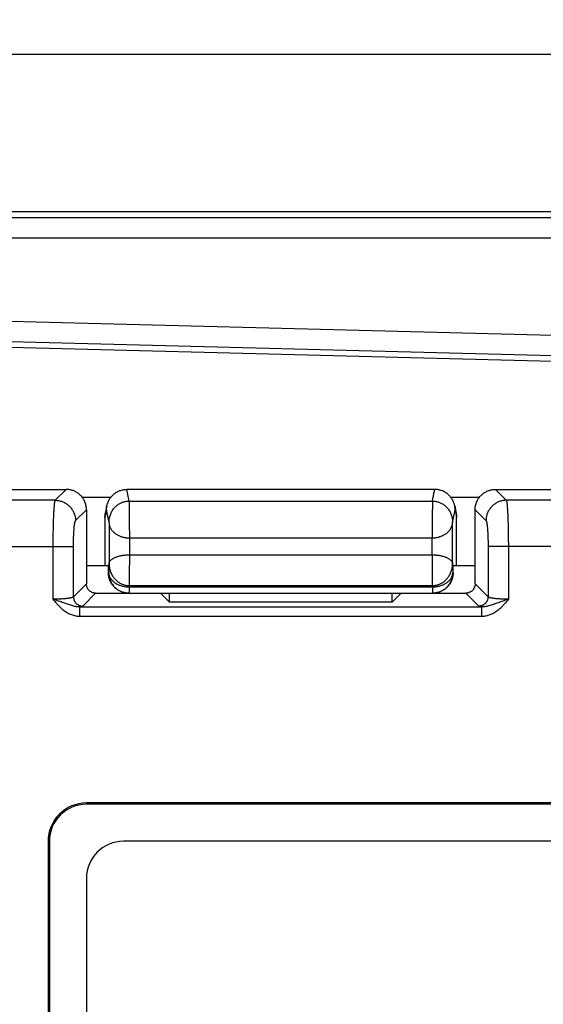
# Model space of a CAD drawing. Header units: inches. Extents: x 0.2 to 16.8, y 0.1 to 10.8.
# Tile 9 of 20: x 9.118 to 9.401, y 6.936 to 7.468. Entities that reach past the tile are written whole.
import ezdxf

# ---------------------------------------------------------------- set-up
doc = ezdxf.new("R2010")
doc.units = ezdxf.units.IN
doc.header["$LTSCALE"] = 0.935
doc.header["$MEASUREMENT"] = 0
doc.layers.get('0').update_dxf_attribs({"linetype": 'CONTINUOUS'})
doc.layers.add('DIMENSIONS', color=7, linetype='CONTINUOUS')
doc.styles.get("Standard").update_dxf_attribs({"font": 'txt', "width": 0.8})
doc.dimstyles.new('DIMSTYLE_1', dxfattribs={"dimtxt": 0.125, "dimasz": 0.18, "dimexe": 0.18, "dimexo": 0.0625, "dimgap": 0.09, "dimtad": 0, "dimtih": 1, "dimtoh": 1, "dimdec": 3, "dimzin": 4, "dimdsep": 46, "dimtxsty": 'STANDARD', "dimblk": '_FILLED', "dimblk1": '_FILLED', "dimblk2": '_FILLED', "dimcen": 0.09, "dimadec": 0, "dimazin": 0, "dimtp": 0.01, "dimtm": 0.01, "dimtfac": 1, "dimtdec": 3, "dimtofl": 0, "dimtmove": 0, "dimatfit": 3, "dimldrblk": '_FILLED', "dimfxl": 1, "dimtolj": 1, "dimtzin": 4, "dimarcsym": 0})

# ---------------------------------------------------------------- blocks, each defined once
blk = doc.blocks.new('_FILLED')
at = {"color": 0, "linetype": 'BYBLOCK'}
blk.add_solid([(0, 0), (-1, 0.1736111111), (-1, -0.1736111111)], dxfattribs=at)
blk = doc.blocks.new('*D0')
at = {"layer": 'DIMENSIONS', "color": 2, "linetype": 'CONTINUOUS'}
for p, q in [((2.4013611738, 7.141977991), (2.4013611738, 8.324477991)), ((9.8593611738, 7.336977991), (9.8593611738, 8.324477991)), ((2.4013611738, 8.199477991), (5.3871519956, 8.199477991)), ((9.8593611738, 8.199477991), (6.9371519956, 8.199477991))]:
    blk.add_line(p, q, dxfattribs=at)
at = {"layer": 'DIMENSIONS', "color": 2, "linetype": 'CONTINUOUS', "xscale": 0.18, "yscale": 0.18, "zscale": 0.18, "rotation": 180}
blk.add_blockref('_FILLED', (2.4013611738, 8.199477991), dxfattribs=at)
at = {"layer": 'DIMENSIONS', "color": 2, "linetype": 'CONTINUOUS', "xscale": 0.18, "yscale": 0.18, "zscale": 0.18}
blk.add_blockref('_FILLED', (9.8593611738, 8.199477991), dxfattribs=at)
at = {"layer": 'DIMENSIONS', "color": 2, "linetype": 'CONTINUOUS', "width": 0.8}
for s, p in [('[', (6.0746519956, 8.136977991)), (']', (6.7746519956, 8.136977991)), ('7.458', (5.4496519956, 8.136977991)), ('189.43', (6.1746519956, 8.136977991))]:
    blk.add_text(s, height=0.125, dxfattribs=at).set_placement(p)
blk = doc.blocks.new('*D1')
at = {"layer": 'DIMENSIONS', "color": 2, "linetype": 'CONTINUOUS'}
for p, q in [((8.6614001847, 7.449477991), (10.7343611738, 7.449477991)), ((10.6093611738, 7.449477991), (10.6093611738, 6.1509487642)), ((10.6093611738, 4.599477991), (10.6093611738, 5.9009487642)), ((8.6614001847, 4.599477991), (10.7343611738, 4.599477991))]:
    blk.add_line(p, q, dxfattribs=at)
at = {"layer": 'DIMENSIONS', "color": 2, "linetype": 'CONTINUOUS', "xscale": 0.18, "yscale": 0.18, "zscale": 0.18}
for p, rotation in [((10.6093611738, 7.449477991), 90), ((10.6093611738, 4.599477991), 270)]:
    blk.add_blockref('_FILLED', p, dxfattribs=dict(at, rotation=rotation))
at = {"layer": 'DIMENSIONS', "color": 2, "linetype": 'CONTINUOUS', "width": 0.8}
for s, p in [('[', (10.5718611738, 5.9634487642)), (']', (11.1718611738, 5.9634487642)), ('2.850', (9.9468611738, 5.9634487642)), ('72.39', (10.6718611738, 5.9634487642))]:
    blk.add_text(s, height=0.125, dxfattribs=at).set_placement(p)

msp = doc.modelspace()

# ---------------------------------------------------------------- linework, layer by layer
at = {"color": 7, "linetype": 'CONTINUOUS'}
for p, q in [((8.6392850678, 7.364477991), (9.7693611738, 7.364477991)), ((9.530257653, 7.2802400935), (8.9193611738, 7.2962369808)), ((9.0643421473, 7.214477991), (9.1434030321, 7.214477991)), ((9.3425558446, 7.214477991), (9.1761665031, 7.214477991)), ((9.3753193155, 7.214477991), (9.5294753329, 7.214477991)), ((9.1519575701, 7.2103660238), (9.1676305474, 7.2103660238)), ((9.3510918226, 7.2103660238), (9.3667647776, 7.2103660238)), ((9.1653958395, 7.2055881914), (9.1645754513, 7.2014762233)), ((9.3533265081, 7.2055881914), (9.3541468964, 7.2014762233)), ((9.1543611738, 7.2035198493), (9.1543611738, 7.1634589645)), ((9.1643611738, 7.1993072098), (9.1643611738, 7.173477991)), ((9.3543611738, 7.173477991), (9.3543611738, 7.1993072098)), ((9.3643611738, 7.1634589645), (9.3643611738, 7.2035198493)), ((9.1543611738, 7.173477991), (9.1662288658, 7.173477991)), ((9.1662288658, 7.169477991), (9.1662288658, 7.173477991)), ((9.3524934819, 7.173477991), (9.3643611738, 7.173477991)), ((9.3524934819, 7.169477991), (9.3524934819, 7.173477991)), ((9.1593421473, 7.158477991), (9.3593802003, 7.158477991)), ((9.1943611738, 7.158477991), (9.1991730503, 7.1536661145)), ((9.1991730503, 7.1536661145), (9.1991730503, 7.158477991)), ((9.3195492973, 7.1536661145), (9.3243611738, 7.158477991)), ((9.3195492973, 7.1536661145), (9.3195492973, 7.158477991)), ((9.3195492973, 7.1536661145), (9.1991730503, 7.1536661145)), ((9.6543611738, 7.0451779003), (9.1543611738, 7.0451779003)), ((9.6543611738, 7.044477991), (9.1543611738, 7.044477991)), ((9.1336612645, 7.024477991), (9.1336612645, 5.024477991)), ((9.1343611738, 7.024477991), (9.1343611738, 5.024477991)), ((9.6343611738, 7.024477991), (9.1743611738, 7.024477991)), ((9.1543611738, 7.004477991), (9.1543611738, 5.044477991))]:
    msp.add_line(p, q, dxfattribs=at)
at = {"color": 9, "linetype": 'CONTINUOUS'}
for p, q in [((8.6360474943, 7.3612445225), (9.6493611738, 7.3612445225)), ((8.6360515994, 7.3502863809), (9.5905154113, 7.3502868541)), ((8.9195469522, 7.3104285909), (9.5337779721, 7.2943443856)), ((8.9194035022, 7.2994704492), (9.5334911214, 7.283389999)), ((9.1375256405, 7.2086005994), (9.1434030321, 7.214477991)), ((9.1774187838, 7.2082012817), (9.1761665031, 7.214477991)), ((9.3753193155, 7.214477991), (9.3811967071, 7.2086005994)), ((9.1375256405, 7.2086005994), (9.0584647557, 7.2086005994)), ((9.1774187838, 7.2082012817), (9.3411794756, 7.2082012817)), ((9.5353526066, 7.2086007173), (9.3811967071, 7.2086005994)), ((9.1484837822, 7.1976424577), (9.1543611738, 7.2035198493)), ((9.1651849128, 7.2034359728), (9.1643611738, 7.1993072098)), ((9.166563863, 7.1965243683), (9.1651849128, 7.2034359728)), ((9.3521584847, 7.1965243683), (9.3535374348, 7.2034359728)), ((9.3535374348, 7.2034359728), (9.3543611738, 7.1993072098)), ((9.3643611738, 7.2035198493), (9.3702385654, 7.1976424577)), ((9.166563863, 7.1965243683), (9.166563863, 7.1743650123)), ((9.3521584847, 7.1743650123), (9.3521584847, 7.1965243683)), ((9.1775621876, 7.1882773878), (9.34116016, 7.1882773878)), ((9.1775621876, 7.1882773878), (9.1775621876, 7.1791816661)), ((9.34116016, 7.1791816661), (9.34116016, 7.1882773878)), ((9.0414075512, 7.1836957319), (9.1473656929, 7.1836957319)), ((9.1364075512, 7.1551856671), (9.1364075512, 7.1836957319)), ((9.1473657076, 7.1564634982), (9.1473656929, 7.1836957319)), ((9.5901434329, 7.1836957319), (9.3713566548, 7.1836957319)), ((9.3713566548, 7.1836957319), (9.3713566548, 7.1564634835)), ((9.3823147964, 7.1836957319), (9.3823147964, 7.1551856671)), ((9.1775621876, 7.1791816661), (9.34116016, 7.1791816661)), ((9.166435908, 7.169477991), (9.166563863, 7.1743650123)), ((9.3521584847, 7.1743650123), (9.3522864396, 7.169477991)), ((9.166435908, 7.169477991), (9.1662288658, 7.169477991)), ((9.3522864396, 7.169477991), (9.3524934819, 7.169477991)), ((9.1543611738, 7.1634589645), (9.1473657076, 7.1564634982)), ((9.1774738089, 7.1618369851), (9.177492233, 7.1625406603)), ((9.1774738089, 7.1618369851), (9.3412485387, 7.1618369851)), ((9.177492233, 7.1625406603), (9.3412301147, 7.1625406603)), ((9.3412301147, 7.1625406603), (9.3412485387, 7.1618369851)), ((9.3713566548, 7.1564634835), (9.3643611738, 7.1634589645)), ((9.1593421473, 7.158477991), (9.1523466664, 7.15148251)), ((9.3663756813, 7.15148251), (9.3593802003, 7.158477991)), ((9.1508567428, 7.1510033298), (9.3678655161, 7.1510033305)), ((9.1508568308, 7.1460223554), (9.1508568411, 7.1510033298)), ((9.3678655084, 7.1510033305), (9.3678655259, 7.1460223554)), ((9.1508568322, 7.1460223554), (9.3678655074, 7.1460223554)), ((9.1543611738, 7.0451779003), (9.1543611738, 7.044477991)), ((9.1336612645, 7.024477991), (9.1343611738, 7.024477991))]:
    msp.add_line(p, q, dxfattribs=at)
at = {"color": 7, "linetype": 'CONTINUOUS'}
for centre, radius in [((9.1543611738, 7.024477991), 0.0206999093), ((9.1543611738, 7.024477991), 0.02), ((9.1743611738, 7.004477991), 0.02)]:
    msp.add_arc(centre, radius, 90, 180, dxfattribs=at)
for points, knots in [([(9.1543611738, 7.2035198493), (9.1543611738, 7.2038400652), (9.1543332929, 7.2044805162), (9.154208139, 7.2054327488), (9.1540007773, 7.2063694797), (9.1537130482, 7.2072831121), (9.1533470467, 7.2081675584), (9.1529059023, 7.2090156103), (9.1523926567, 7.2098216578), (9.1518114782, 7.2105793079), (9.1511664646, 7.2112832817), (9.1504624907, 7.2119282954), (9.1497048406, 7.2125094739), (9.1488987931, 7.2130227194), (9.1480507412, 7.2134638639), (9.147166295, 7.2138298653), (9.1462526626, 7.2141175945), (9.1453159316, 7.2143249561), (9.1443636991, 7.21445011), (9.143723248, 7.214477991), (9.1434030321, 7.214477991)], [0, 0, 0, 0, 0.0558080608, 0.1115582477, 0.1671830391, 0.2228020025, 0.2782867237, 0.3337921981, 0.3891919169, 0.4446164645, 0.5, 0.5553835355, 0.6108080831, 0.6662078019, 0.7217132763, 0.7771979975, 0.8328169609, 0.8884417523, 0.9441919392, 1, 1, 1, 1]), ([(9.1653991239, 7.2056046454), (9.1654457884, 7.2058385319), (9.1655732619, 7.2063849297), (9.1658386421, 7.2072274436), (9.1662083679, 7.208120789), (9.1666541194, 7.2089776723), (9.1671727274, 7.2097921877), (9.1677598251, 7.2105576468), (9.1684111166, 7.2112685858), (9.1691214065, 7.2119194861), (9.1698851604, 7.2125053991), (9.170696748, 7.2130221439), (9.1715495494, 7.2134656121), (9.1724376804, 7.2138328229), (9.1733535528, 7.2141207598), (9.1742890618, 7.2143270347), (9.175228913, 7.2144500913), (9.1758566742, 7.2144770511), (9.1761665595, 7.2144779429)], [0, 0, 0, 0, 0.0473491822, 0.1113303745, 0.1752001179, 0.2391127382, 0.3029064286, 0.3667199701, 0.4304490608, 0.4941405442, 0.5578064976, 0.6213736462, 0.6849713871, 0.7484542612, 0.8119900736, 0.8753911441, 0.9384609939, 1, 1, 1, 1]), ([(9.3533232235, 7.2056046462), (9.3532765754, 7.2058384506), (9.3531491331, 7.2063847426), (9.3528838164, 7.2072271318), (9.352514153, 7.2081204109), (9.3520684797, 7.2089772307), (9.3515499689, 7.2097916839), (9.3509629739, 7.2105571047), (9.3503117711, 7.2112680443), (9.3496015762, 7.2119189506), (9.3488380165, 7.2125048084), (9.3480266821, 7.2130215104), (9.347173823, 7.2134651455), (9.346285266, 7.2138326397), (9.3453696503, 7.2141204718), (9.3444346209, 7.2143268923), (9.3434948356, 7.2144495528), (9.3428663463, 7.214477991), (9.3425558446, 7.214477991)], [0, 0, 0, 0, 0.0473326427, 0.1113087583, 0.175173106, 0.2390796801, 0.3028668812, 0.3666725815, 0.4303979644, 0.4940895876, 0.557746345, 0.6212857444, 0.6848739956, 0.7484202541, 0.8120007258, 0.8752411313, 0.93833613, 1, 1, 1, 1]), ([(9.3643611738, 7.2035198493), (9.3643611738, 7.2038400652), (9.3643890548, 7.2044805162), (9.3645142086, 7.2054327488), (9.3647215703, 7.2063694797), (9.3650092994, 7.2072831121), (9.3653753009, 7.2081675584), (9.3658164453, 7.2090156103), (9.3663296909, 7.2098216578), (9.3669108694, 7.2105793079), (9.3675558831, 7.2112832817), (9.3682598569, 7.2119282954), (9.369017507, 7.2125094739), (9.3698235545, 7.2130227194), (9.3706716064, 7.2134638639), (9.3715560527, 7.2138298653), (9.3724696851, 7.2141175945), (9.373406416, 7.2143249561), (9.3743586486, 7.21445011), (9.3749990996, 7.214477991), (9.3753193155, 7.214477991)], [0, 0, 0, 0, 0.0558080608, 0.1115582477, 0.1671830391, 0.2228020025, 0.2782867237, 0.3337921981, 0.3891919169, 0.4446164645, 0.5, 0.5553835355, 0.6108080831, 0.6662078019, 0.7217132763, 0.7771979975, 0.8328169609, 0.8884417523, 0.9441919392, 1, 1, 1, 1]), ([(9.1651849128, 7.2034359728), (9.1651849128, 7.2037579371), (9.1652129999, 7.2044022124), (9.1653079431, 7.2051242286), (9.1653827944, 7.2055228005), (9.1653991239, 7.2056046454)], [0, 0, 0, 0, 0.4426510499, 0.8852938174, 1, 1, 1, 1]), ([(9.3535374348, 7.2034359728), (9.3535374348, 7.2037579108), (9.3535093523, 7.204402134), (9.3534144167, 7.2051241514), (9.3533395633, 7.2055227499), (9.3533232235, 7.2056046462)], [0, 0, 0, 0, 0.4426147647, 0.8852218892, 1, 1, 1, 1]), ([(9.1643611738, 7.1993072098), (9.1643611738, 7.1996291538), (9.1643892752, 7.2002736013), (9.1644842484, 7.2009957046), (9.1645591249, 7.2013943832), (9.1645754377, 7.2014761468)], [0, 0, 0, 0, 0.442568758, 0.8854219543, 1, 1, 1, 1]), ([(9.35414691, 7.2014761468), (9.3541632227, 7.2013943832), (9.3542380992, 7.2009957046), (9.3543330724, 7.2002736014), (9.3543611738, 7.1996291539), (9.3543611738, 7.1993072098)], [0, 0, 0, 0, 0.1145780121, 0.557431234, 1, 1, 1, 1]), ([(9.1772305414, 7.158477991), (9.1769106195, 7.158477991), (9.1762702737, 7.1585059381), (9.1753175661, 7.1586313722), (9.1743791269, 7.1588394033), (9.1734627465, 7.1591283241), (9.1725747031, 7.1594961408), (9.17172244, 7.1599397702), (9.1709118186, 7.1604561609), (9.1701494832, 7.1610410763), (9.1694409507, 7.1616902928), (9.1687917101, 7.1623987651), (9.1682068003, 7.1631610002), (9.1676904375, 7.1639714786), (9.1672468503, 7.1648235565), (9.1668790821, 7.1657113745), (9.1665902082, 7.1666274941), (9.1663822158, 7.1675656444), (9.166256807, 7.1685180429), (9.1662288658, 7.1691581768), (9.1662288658, 7.169477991)], [0, 0, 0, 0, 0.055559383, 0.1111449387, 0.1666786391, 0.2222761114, 0.2777996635, 0.3333948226, 0.3889239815, 0.4445029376, 0.5000537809, 0.5556029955, 0.6111770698, 0.6666983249, 0.7222827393, 0.7777930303, 0.8333751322, 0.888891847, 0.9444593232, 1, 1, 1, 1]), ([(9.166435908, 7.169477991), (9.1664345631, 7.1691505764), (9.1664608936, 7.1684957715), (9.1665879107, 7.1675219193), (9.1668009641, 7.1665646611), (9.1670979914, 7.1656318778), (9.1674760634, 7.1647312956), (9.1679315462, 7.1638701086), (9.1684601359, 7.1630551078), (9.1690569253, 7.1622924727), (9.1697165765, 7.1615877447), (9.1704334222, 7.160945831), (9.1712014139, 7.160371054), (9.1720144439, 7.1598670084), (9.1728662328, 7.1594368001), (9.1737495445, 7.1590832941), (9.1746549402, 7.1588091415), (9.1755704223, 7.158615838), (9.1764305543, 7.1585090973), (9.1769839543, 7.1584826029), (9.1772307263, 7.1584790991)], [0, 0, 0, 0, 0.0574676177, 0.1148428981, 0.1721574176, 0.2293633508, 0.2864359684, 0.3433628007, 0.4001313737, 0.4567117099, 0.5131100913, 0.5693370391, 0.6253857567, 0.6812619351, 0.7370236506, 0.7926647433, 0.848043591, 0.9028562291, 0.9566890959, 1, 1, 1, 1]), ([(9.3524934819, 7.169477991), (9.3524934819, 7.1691581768), (9.3524655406, 7.1685180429), (9.3523401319, 7.1675656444), (9.3521321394, 7.1666274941), (9.3518432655, 7.1657113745), (9.3514754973, 7.1648235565), (9.3510319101, 7.1639714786), (9.3505155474, 7.1631610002), (9.3499306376, 7.1623987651), (9.349281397, 7.1616902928), (9.3485728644, 7.1610410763), (9.347810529, 7.1604561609), (9.3469999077, 7.1599397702), (9.3461476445, 7.1594961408), (9.3452596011, 7.1591283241), (9.3443432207, 7.1588394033), (9.3434047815, 7.1586313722), (9.3424520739, 7.1585059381), (9.3418117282, 7.158477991), (9.3414918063, 7.158477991)], [0, 0, 0, 0, 0.0555406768, 0.1111081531, 0.1666248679, 0.2222069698, 0.2777172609, 0.3333016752, 0.3888229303, 0.4443970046, 0.4999462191, 0.5554970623, 0.6110760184, 0.6666051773, 0.7222003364, 0.7777238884, 0.8333213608, 0.8888550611, 0.944440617, 1, 1, 1, 1]), ([(9.1593421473, 7.158477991), (9.1591675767, 7.158477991), (9.1588182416, 7.1584962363), (9.1583008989, 7.1585780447), (9.1577954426, 7.1587132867), (9.1573077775, 7.1589002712), (9.1568427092, 7.1591370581), (9.1564053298, 7.1594209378), (9.1560004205, 7.1597487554), (9.1556319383, 7.1601172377), (9.1553041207, 7.160522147), (9.155020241, 7.1609595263), (9.1547834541, 7.1614245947), (9.1545964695, 7.1619122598), (9.1544612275, 7.1624177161), (9.1543794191, 7.1629350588), (9.1543611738, 7.1632843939), (9.1543611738, 7.1634589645)], [0, 0, 0, 0, 0.0669435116, 0.133855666, 0.200503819, 0.2672224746, 0.3337729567, 0.4002652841, 0.4668123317, 0.5331876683, 0.5997347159, 0.6662270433, 0.7327775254, 0.799496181, 0.866144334, 0.9330564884, 1, 1, 1, 1]), ([(9.3643611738, 7.1634589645), (9.3643611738, 7.1632843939), (9.3643429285, 7.1629350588), (9.3642611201, 7.1624177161), (9.3641258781, 7.1619122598), (9.3639388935, 7.1614245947), (9.3637021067, 7.1609595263), (9.3634182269, 7.160522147), (9.3630904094, 7.1601172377), (9.3627219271, 7.1597487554), (9.3623170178, 7.1594209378), (9.3618796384, 7.1591370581), (9.3614145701, 7.1589002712), (9.360926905, 7.1587132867), (9.3604214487, 7.1585780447), (9.359904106, 7.1584962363), (9.3595547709, 7.158477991), (9.3593802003, 7.158477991)], [0, 0, 0, 0, 0.0669435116, 0.133855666, 0.200503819, 0.2672224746, 0.3337729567, 0.4002652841, 0.4668123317, 0.5331876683, 0.5997347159, 0.6662270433, 0.7327775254, 0.799496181, 0.866144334, 0.9330564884, 1, 1, 1, 1])]:
    msp.add_open_spline(points, degree=3, knots=knots, dxfattribs=at)
for points in [[(9.1761665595, 7.2144779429), (9.1761776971, 7.214477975), (9.1761888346, 7.214477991), (9.1761999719, 7.214477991)], [(9.1772307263, 7.1584790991), (9.1772827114, 7.158478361), (9.1773346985, 7.1584779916), (9.1773866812, 7.158477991)]]:
    msp.add_open_spline(points, degree=3, dxfattribs=at)
at = {"color": 9, "linetype": 'CONTINUOUS'}
for points, knots in [([(9.3411794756, 7.2082012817), (9.3413204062, 7.2089076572), (9.3417737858, 7.2102717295), (9.3421228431, 7.2123890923), (9.3424166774, 7.2137804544), (9.3425558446, 7.214477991)], [0, 0, 0, 0, 0.3361621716, 0.6680442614, 1, 1, 1, 1]), ([(9.1364075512, 7.1836957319), (9.1364075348, 7.1842836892), (9.1364097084, 7.1854566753), (9.1364186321, 7.1872088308), (9.1364338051, 7.18894356), (9.1364549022, 7.1906523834), (9.1364818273, 7.1923269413), (9.1365143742, 7.1939589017), (9.1365525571, 7.1955398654), (9.1365961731, 7.197061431), (9.1366448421, 7.1985156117), (9.1366982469, 7.1998952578), (9.1367560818, 7.2011940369), (9.136818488, 7.2024059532), (9.1368849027, 7.2035251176), (9.1369549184, 7.2045457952), (9.1370278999, 7.2054626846), (9.1371038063, 7.2062709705), (9.1371820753, 7.2069666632), (9.1372621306, 7.207546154), (9.1373426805, 7.2080075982), (9.1374235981, 7.2083478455), (9.1374876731, 7.2085330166), (9.1375256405, 7.2086005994)], [0, 0, 0, 0, 0.070647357, 0.1409427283, 0.2105365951, 0.2790951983, 0.346285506, 0.41177245, 0.4752255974, 0.5363045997, 0.5946740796, 0.6500531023, 0.7022024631, 0.7508854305, 0.7958653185, 0.8369131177, 0.8738136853, 0.9063813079, 0.9344595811, 0.9579218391, 0.9766780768, 0.9906857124, 1, 1, 1, 1]), ([(9.1375256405, 7.2086005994), (9.1378428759, 7.2085981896), (9.1384776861, 7.208565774), (9.1394221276, 7.2084348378), (9.1403523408, 7.2082225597), (9.1412612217, 7.2079305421), (9.1421419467, 7.2075609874), (9.1429878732, 7.207116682), (9.1437926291, 7.206600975), (9.1445501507, 7.2060177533), (9.1452547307, 7.2053714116), (9.1459010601, 7.2046668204), (9.1464842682, 7.2039092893), (9.1469999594, 7.2031045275), (9.1474442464, 7.2022586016), (9.1478137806, 7.2013778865), (9.1481057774, 7.2004690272), (9.1483180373, 7.1995388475), (9.1484489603, 7.1985944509), (9.1484813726, 7.1979596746), (9.1484837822, 7.1976424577)], [0, 0, 0, 0, 0.0554414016, 0.110918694, 0.1664301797, 0.2219731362, 0.2775438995, 0.3331379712, 0.3887501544, 0.4443747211, 0.5000055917, 0.555636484, 0.6112610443, 0.6668730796, 0.7224666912, 0.7780364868, 0.8335778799, 0.889087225, 0.9445618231, 1, 1, 1, 1]), ([(9.166563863, 7.1965243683), (9.1665600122, 7.1968921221), (9.1665845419, 7.1976260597), (9.1667188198, 7.1987141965), (9.1669468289, 7.1997747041), (9.1672631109, 7.2007954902), (9.1676606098, 7.2017657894), (9.1681310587, 7.2026774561), (9.1686656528, 7.2035238), (9.1692552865, 7.2043003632), (9.1698911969, 7.2050046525), (9.1705653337, 7.2056354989), (9.1712702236, 7.2061932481), (9.1719993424, 7.2066786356), (9.1727470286, 7.2070935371), (9.1735086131, 7.2074399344), (9.1742804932, 7.2077197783), (9.175059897, 7.2079354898), (9.1758444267, 7.2080884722), (9.1766313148, 7.2081799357), (9.1771569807, 7.2082007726), (9.1774188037, 7.2082011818)], [0, 0, 0, 0, 0.0622288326, 0.1240616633, 0.1852784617, 0.2455270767, 0.3046479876, 0.3624705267, 0.4188922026, 0.4738170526, 0.5272517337, 0.5792580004, 0.6298567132, 0.679170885, 0.7273015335, 0.7743866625, 0.8205886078, 0.8660830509, 0.9110863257, 0.9556984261, 1, 1, 1, 1]), ([(9.1774187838, 7.2082012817), (9.1774227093, 7.2081400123), (9.1774282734, 7.2079811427), (9.1774351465, 7.2076891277), (9.1774417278, 7.2072903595), (9.1774484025, 7.2067870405), (9.1774551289, 7.2061819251), (9.1774619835, 7.2054783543), (9.1774689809, 7.2046801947), (9.1774761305, 7.2037918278), (9.1774834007, 7.2028181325), (9.1774907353, 7.2017644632), (9.1774980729, 7.200636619), (9.1775053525, 7.1994408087), (9.1775125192, 7.1981836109), (9.1775195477, 7.1968719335), (9.1775264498, 7.1955129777), (9.1775332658, 7.1941142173), (9.177540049, 7.1926833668), (9.1775469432, 7.1912283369), (9.1775541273, 7.1897569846), (9.1775594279, 7.1887715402), (9.1775621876, 7.1882773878)], [0, 0, 0, 0, 0.0092440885, 0.0239298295, 0.0439823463, 0.0692922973, 0.0997203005, 0.1350983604, 0.1752321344, 0.2199016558, 0.2688617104, 0.3218429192, 0.3785536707, 0.4386817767, 0.5018962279, 0.5678496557, 0.6361803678, 0.7065132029, 0.7784597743, 0.8516221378, 0.9255956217, 1, 1, 1, 1]), ([(9.3413035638, 7.2082012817), (9.3413001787, 7.2081399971), (9.3412952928, 7.2079811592), (9.3412891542, 7.2076892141), (9.341283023, 7.207290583), (9.3412765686, 7.206787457), (9.3412698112, 7.2061825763), (9.3412627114, 7.2054792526), (9.3412552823, 7.2046813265), (9.3412475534, 7.2037931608), (9.3412396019, 7.2028196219), (9.3412315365, 7.2017660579), (9.3412234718, 7.2006382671), (9.3412155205, 7.1994424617), (9.3412077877, 7.1981852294), (9.3412003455, 7.1968734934), (9.341193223, 7.1955144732), (9.3411864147, 7.1941156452), (9.3411798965, 7.1926847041), (9.3411735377, 7.1912295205), (9.3411671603, 7.189758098), (9.3411625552, 7.188772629), (9.3411601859, 7.1882785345)], [0, 0, 0, 0, 0.0092420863, 0.0239246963, 0.0439713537, 0.0692726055, 0.0996901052, 0.1350576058, 0.1751819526, 0.2198440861, 0.2687994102, 0.3217787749, 0.3784905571, 0.4386223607, 0.501842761, 0.5678035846, 0.6361419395, 0.7064818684, 0.7784364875, 0.851610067, 0.9256001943, 1, 1, 1, 1]), ([(9.3411796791, 7.2082015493), (9.341454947, 7.2082029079), (9.3419910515, 7.2081880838), (9.3427890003, 7.2081015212), (9.3435745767, 7.2079558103), (9.344361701, 7.2077457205), (9.3451431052, 7.2074684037), (9.3459129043, 7.2071249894), (9.346666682, 7.2067128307), (9.3474011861, 7.2062300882), (9.3481119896, 7.2056743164), (9.3487924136, 7.2050440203), (9.3494347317, 7.2043394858), (9.3500306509, 7.2035614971), (9.3505713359, 7.2027124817), (9.3510475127, 7.2017969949), (9.3514499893, 7.200821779), (9.3517703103, 7.1997952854), (9.3520013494, 7.1987283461), (9.3521374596, 7.1976332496), (9.3521623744, 7.1968944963), (9.3521584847, 7.1965243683)], [0, 0, 0, 0, 0.0462540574, 0.0900146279, 0.1347362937, 0.1803786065, 0.2267617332, 0.2739136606, 0.3218674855, 0.3709592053, 0.4214401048, 0.4733058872, 0.5266242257, 0.5814455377, 0.6377714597, 0.6955443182, 0.7546172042, 0.8148123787, 0.8759915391, 0.9378036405, 1, 1, 1, 1]), ([(9.3811967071, 7.2086005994), (9.3808794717, 7.2085981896), (9.3802446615, 7.208565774), (9.3793002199, 7.2084348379), (9.3783700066, 7.2082225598), (9.3774611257, 7.2079305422), (9.3765804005, 7.2075609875), (9.3757344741, 7.2071166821), (9.3749297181, 7.2066009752), (9.3741721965, 7.2060177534), (9.3734676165, 7.2053714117), (9.3728212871, 7.2046668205), (9.372238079, 7.2039092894), (9.3717223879, 7.2031045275), (9.3712781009, 7.2022586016), (9.3709085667, 7.2013778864), (9.37061657, 7.2004690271), (9.3704043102, 7.1995388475), (9.3702733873, 7.1985944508), (9.370240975, 7.1979596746), (9.3702385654, 7.1976424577)], [0, 0, 0, 0, 0.0554414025, 0.1109187, 0.1664301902, 0.2219731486, 0.2775439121, 0.3331379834, 0.3887501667, 0.4443747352, 0.5000056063, 0.5556364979, 0.6112610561, 0.6668730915, 0.7224667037, 0.7780364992, 0.8335778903, 0.8890872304, 0.9445618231, 1, 1, 1, 1]), ([(9.3811967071, 7.2086005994), (9.3812346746, 7.2085330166), (9.3812987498, 7.2083478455), (9.3813796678, 7.208007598), (9.3814602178, 7.2075461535), (9.3815402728, 7.2069666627), (9.3816185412, 7.2062709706), (9.3816944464, 7.2054626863), (9.3817674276, 7.2045457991), (9.3818374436, 7.2035251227), (9.3819038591, 7.2024059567), (9.3819662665, 7.2011940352), (9.3820241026, 7.1998952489), (9.3820775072, 7.1985155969), (9.3821261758, 7.1970614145), (9.382169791, 7.1955398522), (9.3822079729, 7.1939588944), (9.3822405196, 7.1923269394), (9.3822674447, 7.1906523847), (9.3822885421, 7.1889435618), (9.3823037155, 7.1872088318), (9.3823126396, 7.1854566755), (9.3823148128, 7.1842836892), (9.3823147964, 7.1836957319)], [0, 0, 0, 0, 0.0093142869, 0.0233219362, 0.0420781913, 0.0655404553, 0.093618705, 0.1261862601, 0.1630867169, 0.2041344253, 0.2491143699, 0.2977975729, 0.3499472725, 0.4053265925, 0.4636961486, 0.5247749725, 0.5882278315, 0.6537145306, 0.7209047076, 0.7894633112, 0.8590572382, 0.9293526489, 1, 1, 1, 1]), ([(9.1473656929, 7.1836957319), (9.1473656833, 7.1840501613), (9.1473680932, 7.1847610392), (9.1473787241, 7.1858273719), (9.1473967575, 7.1868907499), (9.147422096, 7.1879421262), (9.1474546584, 7.1889723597), (9.1474942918, 7.18997242), (9.1475406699, 7.1909337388), (9.1475933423, 7.1918489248), (9.147651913, 7.19271227), (9.1477161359, 7.193519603), (9.1477857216, 7.1942676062), (9.1478602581, 7.1949524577), (9.1479392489, 7.195569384), (9.1480221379, 7.1961131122), (9.14810809, 7.1965792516), (9.1481961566, 7.1969644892), (9.1482851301, 7.1972679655), (9.1483745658, 7.1974884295), (9.1484452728, 7.1976040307), (9.1484837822, 7.1976424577)], [0, 0, 0, 0, 0.0756524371, 0.1517353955, 0.2276168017, 0.3026596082, 0.3762133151, 0.4476262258, 0.5162861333, 0.5816413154, 0.6432915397, 0.7009858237, 0.7545053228, 0.8036354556, 0.8480228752, 0.8872513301, 0.9210236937, 0.9491649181, 0.9715966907, 0.9883879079, 1, 1, 1, 1]), ([(9.166563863, 7.1965243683), (9.16657008, 7.1962652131), (9.1666149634, 7.1957451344), (9.1667787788, 7.1949770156), (9.1670358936, 7.1942285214), (9.1673785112, 7.193508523), (9.1678031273, 7.1928259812), (9.1682940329, 7.1921828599), (9.1688481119, 7.1915874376), (9.1694577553, 7.1910461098), (9.1701018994, 7.1905442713), (9.1707908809, 7.1901044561), (9.1715067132, 7.1897115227), (9.1722399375, 7.1893646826), (9.1729758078, 7.1890847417), (9.1736773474, 7.1888497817), (9.1743302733, 7.1886835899), (9.1749191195, 7.1885472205), (9.1754532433, 7.1884569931), (9.1759373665, 7.1883897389), (9.1763802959, 7.1883356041), (9.1767927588, 7.1883086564), (9.1771829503, 7.1882876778), (9.1774370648, 7.1882802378), (9.1775621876, 7.1882785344)], [0, 0, 0, 0, 0.0514774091, 0.1033466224, 0.1555851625, 0.2082791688, 0.2613434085, 0.3149223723, 0.368710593, 0.4225776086, 0.4766702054, 0.5306906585, 0.5846907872, 0.6387549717, 0.6916042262, 0.7409511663, 0.7855774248, 0.8253358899, 0.8609464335, 0.8930935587, 0.922402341, 0.949526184, 0.9751510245, 1, 1, 1, 1]), ([(9.34116016, 7.1882785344), (9.3412932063, 7.188279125), (9.3415634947, 7.1882708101), (9.3419775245, 7.1882952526), (9.3424072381, 7.1883538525), (9.3428633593, 7.1884133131), (9.3433524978, 7.1884764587), (9.3438826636, 7.1885438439), (9.3444504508, 7.1886790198), (9.3450605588, 7.1888680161), (9.3457238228, 7.189082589), (9.3464310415, 7.1893352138), (9.3471398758, 7.1896817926), (9.3478623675, 7.1900528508), (9.3485480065, 7.1905071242), (9.3492143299, 7.1909941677), (9.3498287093, 7.1915451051), (9.3503923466, 7.1921440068), (9.3508959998, 7.1927890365), (9.3513274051, 7.1934780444), (9.351676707, 7.1942048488), (9.351939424, 7.1949606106), (9.3521064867, 7.1957366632), (9.3521522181, 7.1962623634), (9.3521584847, 7.1965243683)], [0, 0, 0, 0, 0.0264167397, 0.0536632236, 0.0822223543, 0.1125080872, 0.1449934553, 0.1801653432, 0.2185372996, 0.2606770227, 0.3069655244, 0.3569817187, 0.4095834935, 0.4634858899, 0.5181101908, 0.5726692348, 0.6272452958, 0.6816841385, 0.7357761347, 0.7894697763, 0.842774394, 0.8955509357, 0.9479637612, 1, 1, 1, 1]), ([(9.3702385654, 7.1976424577), (9.3702770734, 7.1976040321), (9.3703477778, 7.1974884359), (9.3704372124, 7.1972679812), (9.3705261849, 7.1969645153), (9.3706142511, 7.1965792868), (9.3707002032, 7.196113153), (9.3707830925, 7.1955694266), (9.370862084, 7.1949524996), (9.3709366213, 7.1942676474), (9.3710062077, 7.1935196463), (9.3710704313, 7.1927123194), (9.3711290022, 7.191848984), (9.3711816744, 7.1909338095), (9.3712280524, 7.1899725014), (9.371267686, 7.1889724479), (9.3713002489, 7.1879422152), (9.3713255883, 7.1868908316), (9.3713436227, 7.1858274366), (9.3713542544, 7.1847610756), (9.3713566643, 7.1840501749), (9.3713566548, 7.1836957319)], [0, 0, 0, 0, 0.0116116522, 0.0284021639, 0.0508331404, 0.0789736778, 0.1127456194, 0.1519739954, 0.1963615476, 0.2454918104, 0.2990112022, 0.3567050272, 0.4183545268, 0.4837088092, 0.5523678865, 0.6237802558, 0.6973338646, 0.7723771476, 0.8482597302, 0.9243446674, 1, 1, 1, 1]), ([(9.166563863, 7.1743650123), (9.1665701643, 7.1745116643), (9.1666142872, 7.1748113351), (9.1667706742, 7.1752502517), (9.1670168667, 7.1756783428), (9.1673477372, 7.1760904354), (9.1677559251, 7.1764864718), (9.1682385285, 7.17686195), (9.168790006, 7.1772133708), (9.1694022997, 7.1775419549), (9.1700707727, 7.1778425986), (9.1707879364, 7.1781149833), (9.1715472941, 7.1783587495), (9.1723432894, 7.1785711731), (9.1731694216, 7.1787528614), (9.1740199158, 7.1789039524), (9.174889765, 7.1790218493), (9.1757733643, 7.1791091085), (9.1766657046, 7.1791638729), (9.1772631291, 7.1791790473), (9.1775621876, 7.1791813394)], [0, 0, 0, 0, 0.0342985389, 0.0702204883, 0.1082612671, 0.1491379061, 0.1933193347, 0.2408637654, 0.2917634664, 0.3459423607, 0.4030956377, 0.462906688, 0.5251061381, 0.5893654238, 0.655336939, 0.7226978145, 0.791147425, 0.8603944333, 0.9301194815, 1, 1, 1, 1]), ([(9.1775621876, 7.1791816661), (9.1775603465, 7.1786781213), (9.1775567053, 7.1776739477), (9.1775513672, 7.1761748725), (9.1775460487, 7.1746930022), (9.1775407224, 7.1732367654), (9.1775353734, 7.1718144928), (9.1775300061, 7.1704343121), (9.1775246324, 7.1691041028), (9.1775192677, 7.1678314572), (9.1775139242, 7.1666236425), (9.1775086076, 7.1654875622), (9.1775033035, 7.1644297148), (9.17749799, 7.1634561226), (9.1774941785, 7.1628358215), (9.177492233, 7.1625406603)], [0, 0, 0, 0, 0.0907776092, 0.1810295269, 0.2702488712, 0.3579248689, 0.4435557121, 0.5266521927, 0.6067401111, 0.6833623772, 0.7560815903, 0.8244821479, 0.8881725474, 0.9467883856, 1, 1, 1, 1]), ([(9.34116016, 7.1791816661), (9.3411618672, 7.1786781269), (9.3411652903, 7.177673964), (9.3411704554, 7.1761749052), (9.3411757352, 7.1746930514), (9.3411811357, 7.1732368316), (9.341186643, 7.1718145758), (9.3411922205, 7.1704344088), (9.3411978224, 7.1691042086), (9.3412033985, 7.1678315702), (9.3412089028, 7.1666237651), (9.3412142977, 7.1654876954), (9.3412195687, 7.164429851), (9.3412247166, 7.163456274), (9.3412283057, 7.1628359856), (9.3412301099, 7.1625408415)], [0, 0, 0, 0, 0.0907775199, 0.1810294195, 0.2702487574, 0.3579247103, 0.4435554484, 0.5266519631, 0.606740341, 0.6833632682, 0.7560827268, 0.8244831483, 0.8881738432, 0.9467910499, 1, 1, 1, 1]), ([(9.34116016, 7.1791813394), (9.3414592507, 7.1791790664), (9.3420567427, 7.1791636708), (9.3429491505, 7.1791091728), (9.3438327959, 7.1790222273), (9.3447024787, 7.1789030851), (9.3455533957, 7.1787536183), (9.3463793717, 7.1785705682), (9.3471757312, 7.178358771), (9.347935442, 7.1781146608), (9.3486531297, 7.1778420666), (9.3493212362, 7.1775404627), (9.3499344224, 7.1772139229), (9.3504845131, 7.1768607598), (9.3509669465, 7.1764852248), (9.3513747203, 7.176089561), (9.3517076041, 7.1756784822), (9.351950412, 7.1752485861), (9.3521084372, 7.1748104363), (9.3521519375, 7.1745113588), (9.3521584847, 7.1743650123)], [0, 0, 0, 0, 0.0698887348, 0.1396239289, 0.2088695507, 0.277310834, 0.344689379, 0.4106836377, 0.4749348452, 0.5371697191, 0.5970574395, 0.6542257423, 0.7083425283, 0.7592408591, 0.8067887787, 0.8509510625, 0.8917450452, 0.9299515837, 0.9657698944, 1, 1, 1, 1]), ([(9.166563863, 7.1743650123), (9.1665651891, 7.1740111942), (9.1665968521, 7.1733037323), (9.166732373, 7.1722524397), (9.1669542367, 7.1712207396), (9.167259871, 7.170218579), (9.1676440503, 7.1692543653), (9.1681026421, 7.1683363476), (9.1686304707, 7.1674717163), (9.169220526, 7.1666656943), (9.1698670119, 7.1659238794), (9.1705634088, 7.1652504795), (9.1713021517, 7.1646476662), (9.1720755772, 7.1641211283), (9.1728628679, 7.1636773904), (9.1736361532, 7.1633211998), (9.1743722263, 7.163051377), (9.1750603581, 7.1628508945), (9.1757066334, 7.1627101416), (9.1763194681, 7.1626145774), (9.1769108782, 7.1625578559), (9.1772996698, 7.1625428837), (9.1774922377, 7.1625408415)], [0, 0, 0, 0, 0.0595075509, 0.1189432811, 0.1780774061, 0.2367800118, 0.2949516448, 0.3524402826, 0.4091634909, 0.4651240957, 0.5202458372, 0.5744542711, 0.6278573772, 0.6804122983, 0.7316202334, 0.7796784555, 0.8234381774, 0.8633546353, 0.9001310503, 0.9346027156, 0.9676110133, 1, 1, 1, 1]), ([(9.3412301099, 7.1625408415), (9.3414224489, 7.1625428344), (9.341811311, 7.1625576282), (9.3424030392, 7.1626150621), (9.3430168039, 7.1627093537), (9.3436622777, 7.162852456), (9.3443501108, 7.1630497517), (9.3450838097, 7.1633220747), (9.3458571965, 7.1636748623), (9.3466440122, 7.1641199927), (9.3474191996, 7.1646466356), (9.3481598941, 7.1652512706), (9.348857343, 7.1659258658), (9.3495032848, 7.1666681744), (9.3500938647, 7.1674732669), (9.3506204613, 7.1683383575), (9.3510788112, 7.1692563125), (9.3514630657, 7.1702201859), (9.3517688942, 7.1712221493), (9.351989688, 7.1722538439), (9.352125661, 7.1733046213), (9.3521570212, 7.1740115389), (9.3521584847, 7.1743650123)], [0, 0, 0, 0, 0.0323504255, 0.0654052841, 0.0999388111, 0.136721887, 0.1765282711, 0.2201932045, 0.2682239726, 0.3193424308, 0.3720458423, 0.4256543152, 0.4799503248, 0.5350443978, 0.5909524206, 0.6476805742, 0.7051696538, 0.7633148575, 0.8219963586, 0.8811510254, 0.9405502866, 1, 1, 1, 1]), ([(9.166435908, 7.169477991), (9.1664401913, 7.1692524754), (9.1664777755, 7.1687996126), (9.1666201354, 7.1681283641), (9.1668463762, 7.1674688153), (9.1671547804, 7.1668263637), (9.1675418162, 7.1662062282), (9.1680038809, 7.1656131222), (9.1685363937, 7.1650513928), (9.1691347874, 7.1645253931), (9.1697936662, 7.1640386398), (9.1705073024, 7.1635939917), (9.1712702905, 7.1631948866), (9.1720764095, 7.1628434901), (9.1729194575, 7.1625414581), (9.1737936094, 7.1622914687), (9.1746922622, 7.1620937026), (9.1756094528, 7.1619502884), (9.1765385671, 7.161861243), (9.1771618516, 7.1618386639), (9.1774737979, 7.1618365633)], [0, 0, 0, 0, 0.045923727, 0.0922264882, 0.1393688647, 0.1875483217, 0.2370097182, 0.2879181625, 0.3403703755, 0.3943713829, 0.4499214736, 0.5069712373, 0.5653961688, 0.6250799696, 0.6858744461, 0.7475918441, 0.8100692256, 0.8731024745, 0.9364856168, 1, 1, 1, 1]), ([(9.3412485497, 7.1618365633), (9.3415606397, 7.1618386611), (9.3421840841, 7.1618613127), (9.3431133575, 7.1619502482), (9.3440304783, 7.1620939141), (9.3449291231, 7.1622914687), (9.3458031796, 7.1625415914), (9.346646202, 7.162843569), (9.3474522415, 7.1631949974), (9.3482151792, 7.1635940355), (9.34892871, 7.1640386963), (9.3495875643, 7.1645253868), (9.3501859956, 7.1650513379), (9.350718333, 7.1656131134), (9.3511803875, 7.1662060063), (9.3515674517, 7.166825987), (9.3518757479, 7.1674683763), (9.3521019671, 7.1681276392), (9.3522446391, 7.1687989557), (9.3522821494, 7.1692520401), (9.3522864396, 7.169477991)], [0, 0, 0, 0, 0.0635435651, 0.1269308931, 0.1899599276, 0.2524313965, 0.3141483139, 0.3749370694, 0.434618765, 0.4930389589, 0.5500800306, 0.6056263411, 0.6596289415, 0.7120811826, 0.7629703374, 0.8124170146, 0.8606054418, 0.9077319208, 0.953987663, 1, 1, 1, 1]), ([(9.3413356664, 7.158477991), (9.341635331, 7.1584779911), (9.3422422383, 7.1585028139), (9.3431549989, 7.158616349), (9.3440702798, 7.1588098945), (9.3449749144, 7.1590840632), (9.3458571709, 7.1594373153), (9.3467079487, 7.1598670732), (9.3475201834, 7.1603705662), (9.3482877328, 7.1609448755), (9.3490043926, 7.1615864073), (9.3496640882, 7.162290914), (9.3502610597, 7.163053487), (9.350789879, 7.1638685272), (9.3512455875, 7.1647298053), (9.3516238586, 7.1656305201), (9.3519210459, 7.1665634), (9.3521342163, 7.1675206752), (9.3522614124, 7.1684949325), (9.3522876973, 7.1691501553), (9.3522864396, 7.169477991)], [0, 0, 0, 0, 0.0521209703, 0.1055096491, 0.1598016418, 0.2146369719, 0.2697174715, 0.3248892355, 0.3802121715, 0.435720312, 0.4914108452, 0.5472930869, 0.6033733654, 0.6596343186, 0.7160567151, 0.7726296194, 0.829326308, 0.8861226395, 0.9429787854, 1, 1, 1, 1]), ([(9.1774738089, 7.1618369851), (9.1774703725, 7.1615803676), (9.1774635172, 7.1610986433), (9.177453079, 7.1604236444), (9.1774414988, 7.1598480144), (9.177433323, 7.1593677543), (9.1774164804, 7.1590044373), (9.1774208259, 7.1587136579), (9.1773859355, 7.1585919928), (9.1774050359, 7.158477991), (9.177386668, 7.158477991)], [0, 0, 0, 0, 0.2290600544, 0.4301066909, 0.6021112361, 0.7441418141, 0.8554321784, 0.9353887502, 0.9836060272, 1, 1, 1, 1]), ([(9.3412485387, 7.1618369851), (9.3412518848, 7.1615803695), (9.3412586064, 7.1610986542), (9.3412690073, 7.1604236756), (9.3412806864, 7.1598480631), (9.3412889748, 7.1593678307), (9.3413060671, 7.1590044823), (9.3413016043, 7.158713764), (9.3413368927, 7.1585919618), (9.3413173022, 7.1584780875), (9.3413356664, 7.158477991)], [0, 0, 0, 0, 0.2290596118, 0.4301010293, 0.6021001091, 0.7441281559, 0.8554205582, 0.9353835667, 0.9836089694, 1, 1, 1, 1]), ([(9.1473657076, 7.1564635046), (9.1473326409, 7.1564154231), (9.147225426, 7.1563223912), (9.1470113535, 7.1562068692), (9.1467184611, 7.1560928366), (9.1463483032, 7.155982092), (9.1459027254, 7.1558752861), (9.1453851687, 7.1557735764), (9.1447996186, 7.1556777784), (9.1441506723, 7.155588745), (9.1434433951, 7.1555071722), (9.1426832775, 7.1554336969), (9.1418761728, 7.1553688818), (9.1410282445, 7.1553132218), (9.1401459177, 7.1552671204), (9.1392358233, 7.1552309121), (9.138304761, 7.1552048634), (9.1373596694, 7.1551891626), (9.1367256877, 7.1551856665), (9.1364075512, 7.1551856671)], [0, 0, 0, 0, 0.015727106, 0.0373688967, 0.0654995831, 0.1002294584, 0.1414530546, 0.1889346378, 0.2423568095, 0.3013403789, 0.365454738, 0.4342261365, 0.5071444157, 0.5836693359, 0.6632358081, 0.7452581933, 0.829137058, 0.9142590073, 1, 1, 1, 1]), ([(9.1473656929, 7.1564634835), (9.1473670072, 7.1562904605), (9.147387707, 7.1559441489), (9.1474725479, 7.1554307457), (9.1476102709, 7.1549284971), (9.1477993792, 7.1544429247), (9.1480378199, 7.153979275), (9.1483230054, 7.1535425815), (9.1486518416, 7.1531375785), (9.1490207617, 7.1527686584), (9.1494257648, 7.1524398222), (9.1498624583, 7.1521546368), (9.150326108, 7.1519161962), (9.1508116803, 7.1517270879), (9.1513139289, 7.151589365), (9.1518273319, 7.1515045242), (9.1521736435, 7.1514838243), (9.1523466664, 7.15148251)], [0, 0, 0, 0, 0.066533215, 0.1331177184, 0.1997500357, 0.2664246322, 0.3331341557, 0.3998697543, 0.4666214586, 0.5333786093, 0.6001303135, 0.6668659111, 0.7335754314, 0.8002500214, 0.8668823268, 0.9334668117, 1, 1, 1, 1]), ([(9.3713566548, 7.1564634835), (9.3713553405, 7.1562904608), (9.3713346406, 7.1559441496), (9.3712498, 7.1554307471), (9.3711120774, 7.154928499), (9.3709229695, 7.1544429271), (9.3706845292, 7.1539792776), (9.3703993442, 7.1535425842), (9.3700705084, 7.1531375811), (9.3697015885, 7.1527686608), (9.3692965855, 7.1524398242), (9.368859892, 7.1521546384), (9.368396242, 7.1519161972), (9.3679106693, 7.1517270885), (9.3674084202, 7.1515893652), (9.3668950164, 7.1515045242), (9.3665487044, 7.1514838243), (9.3663756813, 7.15148251)], [0, 0, 0, 0, 0.0665331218, 0.1331175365, 0.1997497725, 0.2664242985, 0.3331337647, 0.3998693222, 0.4666210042, 0.5333781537, 0.6001298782, 0.6668655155, 0.7335750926, 0.8002497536, 0.8668821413, 0.9334667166, 1, 1, 1, 1]), ([(9.3823147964, 7.1551856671), (9.3819966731, 7.1551856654), (9.3813627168, 7.1551891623), (9.3804176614, 7.1552048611), (9.379486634, 7.1552309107), (9.3785765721, 7.1552671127), (9.3776942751, 7.1553132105), (9.3768463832, 7.1553688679), (9.3760393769, 7.1554336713), (9.3752794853, 7.155507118), (9.3745725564, 7.1555886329), (9.3739239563, 7.155677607), (9.3733385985, 7.155773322), (9.3728210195, 7.1558749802), (9.3723752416, 7.1559817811), (9.3720047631, 7.1560925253), (9.3717115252, 7.1562066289), (9.3714971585, 7.1563222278), (9.3713897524, 7.1564153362), (9.3713566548, 7.1564634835)], [0, 0, 0, 0, 0.085737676, 0.1708565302, 0.254732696, 0.3367521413, 0.4163160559, 0.4928390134, 0.5657525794, 0.6345045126, 0.6985822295, 0.7575273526, 0.8109305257, 0.8584152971, 0.899658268, 0.934418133, 0.9625827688, 0.9842535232, 1, 1, 1, 1]), ([(9.1426846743, 7.1530021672), (9.1422207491, 7.1531655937), (9.1413119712, 7.1534841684), (9.1399820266, 7.1539502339), (9.1387221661, 7.154393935), (9.1375318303, 7.1547835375), (9.1367761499, 7.1550650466), (9.1364075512, 7.1551856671)], [0, 0, 0, 0, 0.2220258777, 0.4346890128, 0.6361282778, 0.8249351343, 1, 1, 1, 1]), ([(9.1404445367, 7.1506040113), (9.1399898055, 7.1510292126), (9.1390739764, 7.1519537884), (9.1377366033, 7.1534923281), (9.1368602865, 7.1546036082), (9.1364075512, 7.1551856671)], [0, 0, 0, 0, 0.3055488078, 0.6380853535, 1, 1, 1, 1]), ([(9.1404445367, 7.1506040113), (9.140785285, 7.150285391), (9.141471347, 7.1496802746), (9.1425372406, 7.1488617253), (9.1436124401, 7.1481526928), (9.1446891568, 7.1475520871), (9.1457600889, 7.1470571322), (9.1468193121, 7.1466644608), (9.1478620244, 7.1463703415), (9.148883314, 7.1461680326), (9.1498790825, 7.1460502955), (9.1505347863, 7.1460226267), (9.1508568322, 7.1460223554)], [0, 0, 0, 0, 0.1201232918, 0.2353677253, 0.3457798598, 0.4514629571, 0.5525368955, 0.6492691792, 0.7420419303, 0.8312111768, 0.9170746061, 1, 1, 1, 1]), ([(9.1508568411, 7.1510036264), (9.1506141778, 7.1509968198), (9.1501036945, 7.1510042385), (9.1493014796, 7.1510752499), (9.1484254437, 7.1512173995), (9.1474715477, 7.1514362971), (9.1464301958, 7.1517280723), (9.1452880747, 7.1520921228), (9.1440293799, 7.1525275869), (9.1431486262, 7.1528387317), (9.1426846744, 7.1530021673)], [0, 0, 0, 0, 0.0860859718, 0.1808309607, 0.2853536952, 0.4005397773, 0.5277078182, 0.6687521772, 0.8255658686, 1, 1, 1, 1]), ([(9.1523466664, 7.15148251), (9.1523063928, 7.1514422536), (9.1521886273, 7.1513672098), (9.151965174, 7.1512727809), (9.1516633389, 7.1511787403), (9.1512857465, 7.1510864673), (9.1510077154, 7.151031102), (9.1508567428, 7.1510033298)], [0, 0, 0, 0, 0.1082497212, 0.2611924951, 0.4612703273, 0.7081839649, 1, 1, 1, 1]), ([(9.3678655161, 7.1510033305), (9.3677145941, 7.151031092), (9.3674366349, 7.1510864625), (9.3670590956, 7.1511787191), (9.3667572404, 7.1512727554), (9.3665337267, 7.1513671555), (9.3664159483, 7.1514422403), (9.3663756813, 7.15148251)], [0, 0, 0, 0, 0.2917326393, 0.5386252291, 0.7387390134, 0.8917357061, 1, 1, 1, 1]), ([(9.3678655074, 7.1460223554), (9.3681875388, 7.1460226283), (9.3688432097, 7.1460502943), (9.3698389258, 7.1461680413), (9.3708601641, 7.1463703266), (9.3719028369, 7.1466643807), (9.3729620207, 7.1470570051), (9.3740329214, 7.1475519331), (9.3751096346, 7.148152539), (9.3761848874, 7.1488615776), (9.3772509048, 7.1496801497), (9.3779370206, 7.1502853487), (9.3782778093, 7.1506040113)], [0, 0, 0, 0, 0.0829215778, 0.1687801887, 0.2579448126, 0.3507130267, 0.4474400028, 0.5485096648, 0.6541918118, 0.7646081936, 0.8798617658, 1, 1, 1, 1]), ([(9.3760376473, 7.1530021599), (9.375505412, 7.1528146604), (9.3745048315, 7.1524605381), (9.3730857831, 7.1519747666), (9.3718191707, 7.151587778), (9.3706821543, 7.1512960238), (9.3696552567, 7.1511037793), (9.3687277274, 7.1510077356), (9.3681418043, 7.1509958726), (9.3678655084, 7.1510036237)], [0, 0, 0, 0, 0.2001142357, 0.3764050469, 0.5318559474, 0.6696684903, 0.7924824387, 0.9019797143, 1, 1, 1, 1]), ([(9.3823147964, 7.1551856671), (9.3819458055, 7.1550647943), (9.3811893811, 7.1547834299), (9.3799985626, 7.1543932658), (9.3787387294, 7.1539496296), (9.3774093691, 7.1534838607), (9.3765011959, 7.1531654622), (9.3760376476, 7.1530021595)], [0, 0, 0, 0, 0.1752679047, 0.3641674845, 0.5655964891, 0.7781540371, 1, 1, 1, 1]), ([(9.3823147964, 7.1551856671), (9.3818617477, 7.1546032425), (9.3809850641, 7.1534916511), (9.3796477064, 7.1519530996), (9.3787321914, 7.1510288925), (9.3782778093, 7.1506040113)], [0, 0, 0, 0, 0.3621509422, 0.6946834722, 1, 1, 1, 1])]:
    msp.add_open_spline(points, degree=3, knots=knots, dxfattribs=at)

# ---------------------------------------------------------------- dimensions: what is measured, and where the dimension line sits
at = {"layer": 'DIMENSIONS', "color": 2, "linetype": 'CONTINUOUS'}
dim = msp.add_linear_dim(base=(9.8593611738, 8.199477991), p1=(2.4013611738, 7.141977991), p2=(9.8593611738, 7.336977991), dimstyle='DIMSTYLE_1', dxfattribs=at)
dim.commit()
dim.dimension.update_dxf_attribs({"geometry": '*D0', "text_midpoint": (6.1621519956, 8.199477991), "dimtype": 160})
dim = msp.add_linear_dim(base=(10.6093611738, 7.449477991), p1=(8.6614001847, 4.599477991), p2=(8.6614001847, 7.449477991), angle=90, dimstyle='DIMSTYLE_1', dxfattribs=at)
dim.commit()
dim.dimension.update_dxf_attribs({"geometry": '*D1', "text_midpoint": (10.6093611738, 6.0259487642), "dimtype": 160})

doc.saveas('drawing.dxf')
